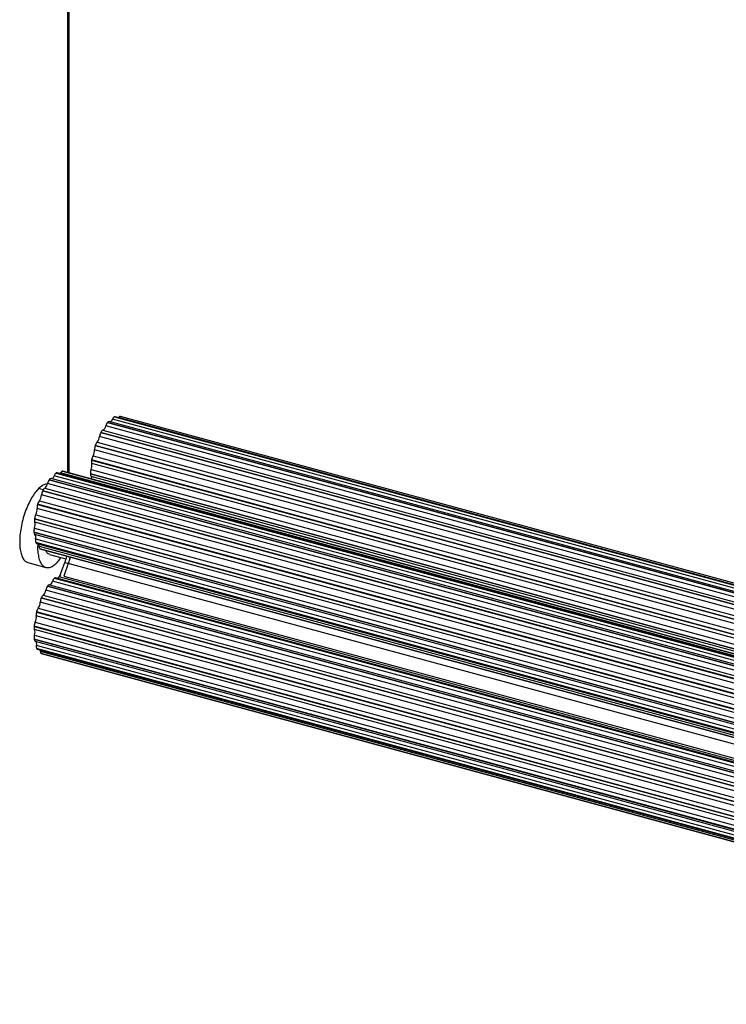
# Paper-space layout '_Trimétrica' of a CAD drawing. Header units: millimetres. Extents: x 2932 to 3978, y 2581 to 4039.
# Tile 1 of 4: x 2932 to 3455, y 2581 to 3310. Entities that reach past the tile are written whole.
import ezdxf

# ---------------------------------------------------------------- set-up
doc = ezdxf.new("R2010")
doc.units = ezdxf.units.MM

psp = doc.layouts.new('_Trimétrica')

# ---------------------------------------------------------------- linework, layer by layer
at = {"color": 7, "linetype": 'Continuous', "lineweight": 25}
for p, q in [((2967.27, 4014.22), (2967.27, 2974.86)), ((2967.7, 2974.74), (2967.7, 4014.2)), ((2968.47, 2974.53), (2968.47, 4014.16)), ((3001.91, 3016.17), (3001.88, 3016.16)), ((3001.88, 3016.16), (3937.64, 2761.84)), ((3937.64, 2761.86), (3001.91, 3016.17)), ((3937.64, 2762.07), (3002.45, 3016.23)), ((3937.64, 2763.39), (3006.42, 3016.47)), ((3937.64, 2753.36), (2995.45, 3009.43)), ((2996.78, 3012.05), (2996.76, 3012.02)), ((2996.76, 3012.02), (3937.64, 2756.31)), ((3937.64, 2756.35), (2996.78, 3012.05)), ((3937.64, 2757.29), (2998, 3012.66)), ((3937.64, 2759.63), (3000.41, 3014.35)), ((3005.04, 3015.67), (3004.94, 3015.55)), ((3937.64, 2762.22), (3005.04, 3015.67)), ((3937.64, 2744.25), (2990.85, 3001.57)), ((2991.83, 3004.64), (2991.81, 3004.6)), ((2991.81, 3004.6), (3937.64, 2747.54)), ((3937.64, 2747.59), (2991.83, 3004.64)), ((2993.32, 3006.23), (3937.64, 2749.58)), ((2987.72, 2994.94), (2987.71, 2994.89)), ((2987.71, 2994.89), (3937.64, 2736.72)), ((3937.64, 2736.77), (2987.72, 2994.94)), ((2989.08, 2997.38), (3937.64, 2739.58)), ((2986.06, 2987.22), (3937.64, 2728.6)), ((3937.64, 2733.53), (2987.23, 2991.83)), ((2985.01, 2984.26), (2985, 2984.21)), ((2985, 2984.21), (3937.64, 2725.3)), ((3937.64, 2725.35), (2985.01, 2984.26)), ((3937.64, 2722.64), (2985.06, 2981.53)), ((3912.46, 2712.96), (2957.28, 2972.56)), ((2958.76, 2974.6), (2958.73, 2974.58)), ((2958.73, 2974.58), (3913.91, 2714.99)), ((3913.94, 2715.01), (2958.76, 2974.6)), ((3914.64, 2715.16), (2959.47, 2974.76)), ((3917.23, 2715.22), (2962.06, 2974.82)), ((2963.53, 2975.86), (3918.71, 2716.27)), ((2963.56, 2975.86), (2963.53, 2975.86)), ((3918.73, 2716.27), (2963.56, 2975.86)), ((2963.56, 2975.86), (2963.62, 2975.85)), ((3918.8, 2716.25), (2963.62, 2975.85)), ((2984.06, 2974.04), (2984.06, 2973.99)), ((3937.64, 2714.88), (2984.06, 2974.04)), ((2984.06, 2973.99), (3937.64, 2714.83)), ((2984.66, 2977.13), (3937.64, 2718.13)), ((3907.53, 2707.22), (2952.36, 2966.82)), ((2953.62, 2969.59), (2953.59, 2969.55)), ((2953.59, 2969.55), (3908.76, 2709.96)), ((3908.79, 2710), (2953.62, 2969.59)), ((3910.18, 2710.82), (2955.01, 2970.41)), ((3937.64, 2713.07), (2984.66, 2972.07)), ((2949.17, 2962.09), (2945.76, 2963.01)), ((3903.12, 2698.78), (2947.95, 2958.38)), ((2948.82, 2961.5), (2948.79, 2961.45)), ((2948.79, 2961.45), (3903.96, 2701.85)), ((3903.99, 2701.91), (2948.82, 2961.5)), ((2950.29, 2963.33), (3905.46, 2703.73)), ((2945.01, 2951.43), (2944.99, 2951.37)), ((2944.99, 2951.37), (3900.17, 2691.77)), ((3900.18, 2691.83), (2945.01, 2951.43)), ((2946.31, 2954.03), (3901.48, 2694.44)), ((2943.66, 2943.76), (3898.83, 2684.17)), ((3899.82, 2688.78), (2944.65, 2948.37)), ((3897.89, 2681.13), (2942.71, 2940.73)), ((2942.71, 2940.73), (2942.71, 2940.67)), ((2942.71, 2940.67), (3897.88, 2681.07)), ((3898.07, 2678.56), (2942.9, 2938.15)), ((3897.4, 2671.26), (2942.23, 2930.85)), ((2942.23, 2930.85), (2942.24, 2930.8)), ((2942.24, 2930.8), (3897.41, 2671.2)), ((2942.7, 2933.9), (3897.87, 2674.31)), ((3898.12, 2669.51), (2942.95, 2929.11)), ((2943.56, 2925.78), (3898.73, 2666.19)), ((3898.81, 2663.53), (2943.64, 2923.13)), ((2943.64, 2923.13), (2943.65, 2923.09)), ((2943.65, 2923.09), (3898.82, 2663.5)), ((2944.27, 2922.39), (3899.44, 2662.8)), ((2946.12, 2920.5), (3901.3, 2660.91)), ((3901.9, 2659.01), (2946.73, 2918.6)), ((2946.73, 2918.6), (2946.75, 2918.59)), ((2946.75, 2918.59), (3901.93, 2658.99)), ((2946.96, 2918.49), (3902.13, 2658.89)), ((2953.81, 2914.42), (2965.87, 2911.14)), ((2937.89, 2908.35), (2951.16, 2904.74)), ((2961.54, 2898.47), (2965.1, 2908.46)), ((2967.75, 2907.74), (2964.4, 2898.32)), ((2967.75, 2907.74), (2964.4, 2898.32)), ((2965.1, 2908.46), (2967.75, 2907.74)), ((3921.16, 2648.63), (2967.75, 2907.74)), ((3911.21, 2634.9), (2956.04, 2894.49)), ((2957.48, 2896.75), (2957.45, 2896.73)), ((2957.45, 2896.73), (3912.62, 2637.13)), ((3912.65, 2637.15), (2957.48, 2896.75)), ((3913.53, 2637.43), (2958.35, 2897.03)), ((3916.09, 2638.08), (2960.92, 2897.67)), ((2964.4, 2898.32), (3917.32, 2639.33)), ((3906.35, 2628.39), (2951.18, 2887.99)), ((2952.35, 2890.88), (2952.33, 2890.84)), ((2952.33, 2890.84), (3907.5, 2631.25)), ((3907.53, 2631.29), (2952.35, 2890.88)), ((2953.83, 2891.96), (3909, 2632.36)), ((3902.17, 2619.44), (2946.99, 2879.03)), ((2947.75, 2882.18), (2947.72, 2882.13)), ((2947.72, 2882.13), (3902.9, 2622.53)), ((3902.92, 2622.59), (2947.75, 2882.18)), ((2949.19, 2884.23), (3904.37, 2624.64)), ((2944.28, 2871.82), (2944.26, 2871.75)), ((2944.26, 2871.75), (3899.43, 2612.16)), ((3899.45, 2612.22), (2944.28, 2871.82)), ((2945.5, 2874.57), (3900.67, 2614.97)), ((2943.25, 2864.27), (3898.42, 2604.67)), ((3899.22, 2609.25), (2944.05, 2868.84)), ((2942.42, 2861.2), (2942.41, 2861.13)), ((2942.41, 2861.13), (3897.58, 2601.53)), ((3897.59, 2601.6), (2942.42, 2861.2)), ((3897.91, 2599.2), (2942.74, 2858.79)), ((3897.58, 2592.15), (2942.41, 2851.74)), ((2942.41, 2851.74), (2942.42, 2851.68)), ((2942.42, 2851.68), (3897.59, 2592.09)), ((2942.74, 2854.73), (3897.91, 2595.13)), ((2943.2, 2850.25), (3898.37, 2590.65)), ((2944.05, 2847.23), (3899.22, 2587.63)), ((3899.43, 2585.14), (2944.26, 2844.74)), ((2944.26, 2844.74), (2944.28, 2844.7)), ((2944.28, 2844.7), (3899.45, 2585.1)), ((2944.82, 2844.2), (3899.99, 2584.6)), ((2946.99, 2842.79), (3902.17, 2583.19)), ((3902.9, 2581.53), (2947.72, 2841.12)), ((2947.72, 2841.12), (2947.75, 2841.11)), ((2947.75, 2841.11), (3902.92, 2581.52)), ((2947.83, 2841.09), (2947.75, 2841.11)), ((2947.83, 2841.09), (3903, 2581.49))]:
    psp.add_line(p, q, dxfattribs=at)
at = {"color": 7, "linetype": 'Continuous', "lineweight": 25, "flags": 128}
for points in [[(2957.28, 2972.56), (2957.03, 2972.02), (2956.76, 2971.55), (2956.47, 2971.14), (2956.18, 2970.81), (2955.88, 2970.56), (2955.59, 2970.41), (2955.32, 2970.35), (2955.21, 2970.36)], [(2962.06, 2974.82), (2961.77, 2974.43), (2961.54, 2974.19)], [(2946.96, 2918.49), (2946.9, 2918.51), (2946.75, 2918.59)], [(2943.36, 2850.21), (2943.49, 2850.14), (2943.69, 2849.95), (2943.86, 2849.67), (2943.99, 2849.31), (2944.07, 2848.87), (2944.11, 2848.37), (2944.1, 2847.82), (2944.05, 2847.23)], [(2946.85, 2843.64), (2946.94, 2843.27), (2946.99, 2842.79)]]:
    psp.add_lwpolyline(points, dxfattribs=at)
at = {"color": 7, "linetype": 'Continuous', "lineweight": 25}
for centre, radius, start, end in [((3003.9, 3013), 3.74, 122.57719, 158.88016), ((3002.26, 3015.48), 0.771, 76.16422, 117.15962), ((3006.35, 3015.01), 1.47, 87.39398, 152.98027), ((2990.77, 3010.24), 4.76, 302.43184, 350.13242), ((3002.41, 3007.55), 7.2, 141.66929, 164.91419), ((2997.87, 3011.41), 1.26, 83.85719, 149.43193), ((2997.42, 3015.35), 3.15, 293.96233, 341.45034), ((2983.03, 3002.41), 7.87, 320.27548, 353.8483), ((3000.23, 3000.27), 9.47, 152.81672, 172.13494), ((2994.67, 3003.48), 3.06, 116.08264, 157.75956), ((2995.97, 2992.02), 8.75, 160.89093, 181.27431), ((2993.89, 2993.1), 6.44, 138.36042, 163.45364), ((2994.07, 2982.72), 9.19, 150.68113, 170.397), ((2978.21, 2991.67), 9.02, 330.49306, 1.0426), ((2977.99, 2979.97), 7.25, 336.94848, 12.47843), ((2990.49, 2983), 5.62, 167.57685, 195.07818), ((2961.59, 2971.01), 4.57, 128.62386, 160.23394), ((2959.28, 2973.92), 0.855, 77.37532, 127.24417), ((2963.71, 2974.06), 1.81, 95.44729, 155.33277), ((2986.49, 2973.69), 2.45, 172.89824, 221.4407), ((2993.24, 2973.87), 9.18, 159.23382, 178.95646), ((2946.84, 2967.73), 5.59, 308.09186, 350.60865), ((2960.12, 2964.97), 7.98, 144.929, 166.58526), ((2954.95, 2968.92), 1.49, 87.83609, 153.34934), ((2982.55, 2970.34), 2.72, 352.15358, 39.37798), ((2939.55, 2959.06), 8.42, 323.33687, 355.31971), ((2957.49, 2957.4), 9.59, 155.03207, 174.15218), ((2952.39, 2960.13), 3.83, 123.30243, 159.00349), ((2952.74, 2948.95), 8.12, 162.67315, 184.08096), ((2952.06, 2949.55), 7.29, 142.05104, 165.07416), ((2952.12, 2939.46), 9.49, 153.07194, 172.32802), ((2935.83, 2947.85), 8.83, 332.42813, 3.3718), ((2947.36, 2939.77), 4.74, 169.08088, 199.92862), ((2936.68, 2936.32), 6.48, 338.07522, 16.41899), ((2950.92, 2931.09), 8.69, 161.09571, 181.54029), ((2944.13, 2930.6), 1.9, 174.03216, 231.88141), ((2940.49, 2926.94), 3.28, 339.339, 41.34721), ((2948.96, 2924.61), 5.53, 167.75512, 195.53265), ((2944.66, 2923.36), 1.04, 194.98565, 248.32459), ((2942.71, 2920.64), 3.41, 357.65315, 22.71134), ((2948.49, 2920.21), 2.39, 173.0377, 222.42342), ((2952.86, 2895.03), 3.22, 287.47356, 350.33512), ((2961.22, 2892.78), 5.46, 133.67995, 161.7306), ((2958.18, 2896.04), 0.999, 80.17652, 134.90238), ((2957.91, 2899.29), 3.41, 307.41967, 331.6437), ((2963.36, 2896.51), 2.7, 116.46881, 154.50089), ((2944.83, 2888.94), 6.42, 312.81055, 351.44789), ((2959.64, 2886.24), 8.64, 147.82725, 168.35682), ((2954.05, 2890.11), 1.86, 96.69638, 155.49158), ((2938.2, 2879.49), 8.81, 326.01729, 357.01564), ((2956.48, 2878.43), 9.51, 157.10129, 176.33416), ((2952.15, 2880.62), 4.67, 129.21211, 160.39923), ((2951.35, 2869.77), 7.36, 164.38594, 187.25071), ((2952.12, 2869.98), 8.06, 145.26762, 166.7766), ((2951.96, 2860.26), 9.59, 155.27719, 174.38341), ((2935.63, 2867.96), 8.46, 334.1523, 6.01296), ((2946.25, 2860.48), 3.9, 170.4953, 205.7234), ((2937.46, 2856.76), 5.66, 338.95289, 21.05557), ((2950.42, 2852.36), 8.04, 162.88218, 184.40966), ((2943.93, 2851.58), 1.51, 175.98656, 241.41241), ((2948.61, 2846.36), 4.64, 169.26846, 200.51444), ((2945.1, 2845.04), 0.886, 202.30711, 251.38637), ((2948.83, 2842.6), 1.85, 174.21291, 233.15573)]:
    psp.add_arc(centre, radius, start, end, dxfattribs=at)
for points, knots in [([(2952.17, 2966.27), (2951.76, 2966.29), (2950.55, 2966.34), (2948.37, 2965.28), (2946.61, 2963.75), (2945.76, 2963.01)], [0, 0, 0, 0, 0.211065, 0.617003, 1, 1, 1, 1]), ([(2945.76, 2963.01), (2944.91, 2962.1), (2943.15, 2960.21), (2940.54, 2956.23), (2938.03, 2951.41), (2935.79, 2945.88), (2933.97, 2939.99), (2932.67, 2934.12), (2931.92, 2928.59), (2931.68, 2923.56), (2931.92, 2918.99), (2932.67, 2914.93), (2933.98, 2911.61), (2935.72, 2909.26), (2937.2, 2908.68), (2937.91, 2908.4)], [0, 0, 0, 0, 0.071919, 0.148146, 0.227541, 0.308622, 0.389703, 0.469099, 0.545325, 0.617244, 0.689163, 0.76539, 0.844785, 0.925866, 1, 1, 1, 1]), ([(2945.13, 2922.16), (2945.09, 2921.44), (2944.94, 2919.07), (2945.21, 2915.4), (2945.93, 2911.32), (2947.24, 2907.99), (2949.06, 2905.65), (2951.3, 2904.49), (2953.81, 2904.57), (2956.42, 2905.68), (2958.17, 2907.23), (2959.03, 2907.98)], [0, 0, 0, 0, 0.048182, 0.159084, 0.276629, 0.399061, 0.524091, 0.649121, 0.771553, 0.889098, 1, 1, 1, 1]), ([(2953.82, 2914.45), (2953.35, 2914.64), (2952.37, 2915.05), (2951.43, 2916.15), (2951.06, 2917.16), (2950.97, 2917.4)], [0, 0, 0, 0, 0.412369, 0.863379, 1, 1, 1, 1]), ([(2959.03, 2907.98), (2959.89, 2908.85), (2961.03, 2910.01), (2962.11, 2911.68), (2962.37, 2912.09)], [0, 0, 0, 0, 0.755654, 1, 1, 1, 1]), ([(2966.42, 2913.2), (2966.39, 2913.06), (2966.11, 2911.47), (2965.58, 2909.9), (2965.1, 2908.46)], [0, 0, 0, 0, 0.088, 1, 1, 1, 1]), ([(2969.08, 2912.48), (2969.05, 2912.34), (2968.77, 2910.75), (2968.24, 2909.18), (2967.75, 2907.74)], [0, 0, 0, 0, 0.0880001, 1, 1, 1, 1]), ([(2969.07, 2912.48), (2969.05, 2912.34), (2968.76, 2910.75), (2968.23, 2909.18), (2967.75, 2907.74)], [0, 0, 0, 0, 0.088, 1, 1, 1, 1])]:
    psp.add_open_spline(points, degree=3, knots=knots, dxfattribs=at)

doc.saveas('drawing.dxf')
